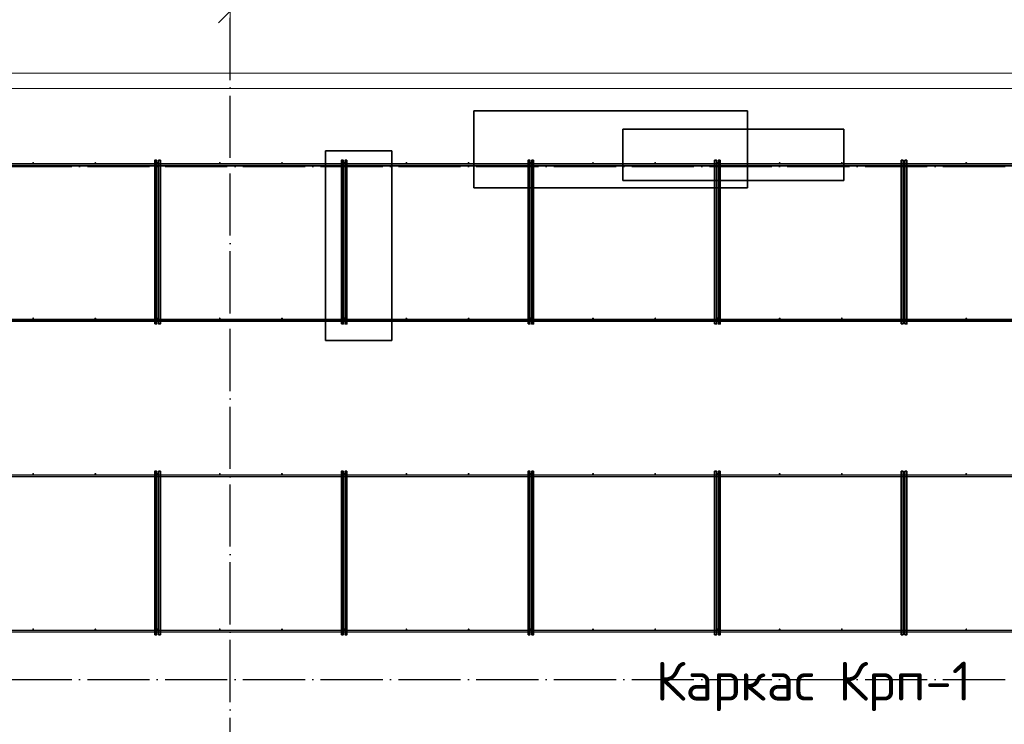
# Model space of a CAD drawing. Header units: millimetres. Extents: x -3725 to 93325, y -74170 to 82591.
# Tile 114 of 133: x 67047 to 73378, y 64191 to 68724. Entities that reach past the tile are written whole.
import ezdxf

# ---------------------------------------------------------------- set-up
doc = ezdxf.new("R2010")
doc.units = ezdxf.units.MM
doc.header["$PDMODE"] = 65
for name, pattern in [('______11', [500, 400, -50, 0, -50]), ('______3', [500, 400, -100]), ('______5', [1100, 800, -100, 100, -100])]:
    doc.linetypes.add(name, pattern=pattern)
for name, color, linetype, lineweight in [('Standard', 7, 'Continuous', 25), ('Балка_ общее', 7, '______3', 13), ('Фундамент (1)', 7, 'Continuous', 35)]:
    doc.layers.add(name, color=color, linetype=linetype, lineweight=lineweight)
doc.layers.add('Арм.стержн. Фиксатор', color=7, linetype='Continuous', lineweight=35, true_color=0x501e0f)
doc.layers.add('Осевая линия_ общее', color=7, linetype='______5', lineweight=13, true_color=0xa0a0a0)
doc.styles.add('ISOCPEUR', font='ISOCPEUR')
doc.dimstyles.new('DIMSTYLE_7', dxfattribs={"dimtxt": 250, "dimasz": 250, "dimexe": 0, "dimexo": 0, "dimgap": 125, "dimtad": 2, "dimdec": 0, "dimrnd": 5, "dimzin": 12, "dimdsep": 46, "dimtxsty": 'ISOCPEUR', "dimblk1": 'ALL_ML_STRICH', "dimblk2": 'ALL_ML_STRICH', "dimsah": 1, "dimcen": 0, "dimclrd": 7, "dimclre": 256, "dimclrt": 7, "dimadec": 0, "dimazin": 0, "dimtfac": 1, "dimtdec": 0, "dimtix": 1, "dimtmove": 2, "dimatfit": 3, "dimfxl": 0, "dimtzin": 0, "dimlwd": 0, "dimlwe": -3, "dimarcsym": 0})

# ---------------------------------------------------------------- blocks, each defined once
blk = doc.blocks.new('ALL_ML_STRICH')
at = {"color": 0, "linetype": 'ByBlock', "lineweight": -2}
for p, q in [((-0.3, -0.3), (0.3, 0.3)), ((0, -0.5), (0, 0.5)), ((-1, 0), (0.5, 0))]:
    blk.add_line(p, q, dxfattribs=at)
blk = doc.blocks.new('*D85')
at = {"layer": 'DEFPOINTS', "color": 7, "linetype": 'Continuous', "lineweight": 13, "transparency": 33554687}
for p in [(66700, 68799.4), (66700, 68778), (68400, 68757.8)]:
    blk.add_point(p, dxfattribs=at)
at = {"layer": 'Балка_ общее', "color": 251, "linetype": 'Continuous', "lineweight": -2, "true_color": 0x656565, "transparency": 33554687}
for p, q in [((66700, 68809.4), (66700, 68778)), ((68400, 68767.8), (68400, 68778))]:
    blk.add_line(p, q, dxfattribs=at)
at = {"layer": 'Балка_ общее', "color": 7, "linetype": 'Continuous', "lineweight": -2, "transparency": 33554687}
blk.add_line((66700, 68778), (68400, 68778), dxfattribs=at)
at = {"layer": 'Балка_ общее', "color": 7, "linetype": 'Continuous', "lineweight": 13, "transparency": 33554687, "xscale": 250, "yscale": 250, "zscale": 250, "rotation": 180}
blk.add_blockref('ALL_ML_STRICH', (66700, 68778), dxfattribs=at)
at = {"layer": 'Балка_ общее', "color": 7, "linetype": 'Continuous', "lineweight": 13, "transparency": 33554687, "xscale": 250, "yscale": 250, "zscale": 250}
blk.add_blockref('ALL_ML_STRICH', (68400, 68778), dxfattribs=at)
at = {"layer": 'Балка_ общее', "color": 7, "linetype": 'Continuous', "lineweight": 13, "transparency": 33554687, "insert": (67587.5, 68953), "char_height": 250, "width": 1000, "attachment_point": 5, "style": 'ISOCPEUR'}
blk.add_mtext('\\A1;{1700}', dxfattribs=at)
blk = doc.blocks.new('*D86')
at = {"layer": 'DEFPOINTS', "color": 7, "linetype": 'Continuous', "lineweight": 13, "transparency": 33554687}
for p in [(68400, 68778), (68400, 68757.8), (73900, 68716.2)]:
    blk.add_point(p, dxfattribs=at)
at = {"layer": 'Балка_ общее', "color": 251, "linetype": 'Continuous', "lineweight": -2, "true_color": 0x656565, "transparency": 33554687}
for p, q in [((68400, 68767.8), (68400, 68778)), ((73900, 68726.2), (73900, 68778))]:
    blk.add_line(p, q, dxfattribs=at)
at = {"layer": 'Балка_ общее', "color": 7, "linetype": 'Continuous', "lineweight": -2, "transparency": 33554687}
blk.add_line((68400, 68778), (73900, 68778), dxfattribs=at)
at = {"layer": 'Балка_ общее', "color": 7, "linetype": 'Continuous', "lineweight": 13, "transparency": 33554687, "xscale": 250, "yscale": 250, "zscale": 250, "rotation": 180}
blk.add_blockref('ALL_ML_STRICH', (68400, 68778), dxfattribs=at)
at = {"layer": 'Балка_ общее', "color": 7, "linetype": 'Continuous', "lineweight": 13, "transparency": 33554687, "xscale": 250, "yscale": 250, "zscale": 250}
blk.add_blockref('ALL_ML_STRICH', (73900, 68778), dxfattribs=at)
at = {"layer": 'Балка_ общее', "color": 7, "linetype": 'Continuous', "lineweight": 13, "transparency": 33554687, "insert": (71162.5, 68953), "char_height": 250, "width": 1000, "attachment_point": 5, "style": 'ISOCPEUR'}
blk.add_mtext('\\A1;{5500}', dxfattribs=at)
blk = doc.blocks.new('СЛОЖНЫЙ_ОБЪЕКТ_5')
at = {"layer": 'Осевая линия_ общее', "color": 253, "linetype": '______11', "lineweight": -3, "true_color": 0xa0a0a0, "transparency": 33554687}
for p, q in [((68400, 45830), (68400, 69510)), ((57980, 67780), (74900, 67780)), ((57980, 64480), (74900, 64480))]:
    blk.add_line(p, q, dxfattribs=at)
at = {"layer": 'Балка_ общее', "color": 7, "linetype": 'Continuous', "lineweight": 13, "transparency": 33554687}
for base, p1, p2, picture, middle in [((68400, 68778), (66700, 68809.4), (68400, 68767.8), '*D85', (67587.5, 68953)), ((73900, 68778), (68400, 68767.8), (73900, 68726.2), '*D86', (71162.5, 68953))]:
    dim = blk.add_linear_dim(base=base, p1=p1, p2=p2, dimstyle='DIMSTYLE_7', override={"dimpost": '<>', "dimclrd": 7, "dimclre": 251, "dimclrt": 7, "dimlwd": 0, "dimlwe": 65533}, dxfattribs=at)
    dim.commit()
    dim.dimension.update_dxf_attribs({"geometry": picture, "text_midpoint": middle, "dimtype": 160})

msp = doc.modelspace()

# ---------------------------------------------------------------- hatches: boundary and pattern name
at = {"layer": 'Арм.стержн. Фиксатор', "linetype": 'Continuous', "lineweight": 35, "transparency": 33554687}
for points in [[(67139.5, 67802), (67139, 67804.3), (67137.7, 67806.2), (67135.8, 67807.5), (67133.5, 67808), (67131.2, 67807.5), (67129.3, 67806.2), (67128, 67804.3), (67127.5, 67802), (67128, 67799.7), (67129.3, 67797.8), (67131.2, 67796.5), (67133.5, 67796), (67135.8, 67796.5), (67137.7, 67797.8), (67139, 67799.7)], [(67539.5, 67802), (67539, 67804.3), (67537.7, 67806.2), (67535.8, 67807.5), (67533.5, 67808), (67531.2, 67807.5), (67529.3, 67806.2), (67528, 67804.3), (67527.5, 67802), (67528, 67799.7), (67529.3, 67797.8), (67531.2, 67796.5), (67533.5, 67796), (67535.8, 67796.5), (67537.7, 67797.8), (67539, 67799.7)], [(67939.5, 67802), (67939, 67804.3), (67937.7, 67806.2), (67935.8, 67807.5), (67933.5, 67808), (67931.2, 67807.5), (67929.3, 67806.2), (67928, 67804.3), (67927.5, 67802), (67928, 67799.7), (67929.3, 67797.8), (67931.2, 67796.5), (67933.5, 67796), (67935.8, 67796.5), (67937.7, 67797.8), (67939, 67799.7)], [(68339.5, 67802), (68339, 67804.3), (68337.7, 67806.2), (68335.8, 67807.5), (68333.5, 67808), (68331.2, 67807.5), (68329.3, 67806.2), (68328, 67804.3), (68327.5, 67802), (68328, 67799.7), (68329.3, 67797.8), (68331.2, 67796.5), (68333.5, 67796), (68335.8, 67796.5), (68337.7, 67797.8), (68339, 67799.7)], [(68739.5, 67802), (68739, 67804.3), (68737.7, 67806.2), (68735.8, 67807.5), (68733.5, 67808), (68731.2, 67807.5), (68729.3, 67806.2), (68728, 67804.3), (68727.5, 67802), (68728, 67799.7), (68729.3, 67797.8), (68731.2, 67796.5), (68733.5, 67796), (68735.8, 67796.5), (68737.7, 67797.8), (68739, 67799.7)], [(69139.5, 67802), (69139, 67804.3), (69137.7, 67806.2), (69135.8, 67807.5), (69133.5, 67808), (69131.2, 67807.5), (69129.3, 67806.2), (69128, 67804.3), (69127.5, 67802), (69128, 67799.7), (69129.3, 67797.8), (69131.2, 67796.5), (69133.5, 67796), (69135.8, 67796.5), (69137.7, 67797.8), (69139, 67799.7)], [(69539.5, 67802), (69539, 67804.3), (69537.7, 67806.2), (69535.8, 67807.5), (69533.5, 67808), (69531.2, 67807.5), (69529.3, 67806.2), (69528, 67804.3), (69527.5, 67802), (69528, 67799.7), (69529.3, 67797.8), (69531.2, 67796.5), (69533.5, 67796), (69535.8, 67796.5), (69537.7, 67797.8), (69539, 67799.7)], [(69939.5, 67802), (69939, 67804.3), (69937.7, 67806.2), (69935.8, 67807.5), (69933.5, 67808), (69931.2, 67807.5), (69929.3, 67806.2), (69928, 67804.3), (69927.5, 67802), (69928, 67799.7), (69929.3, 67797.8), (69931.2, 67796.5), (69933.5, 67796), (69935.8, 67796.5), (69937.7, 67797.8), (69939, 67799.7)], [(70339.5, 67802), (70339, 67804.3), (70337.7, 67806.2), (70335.8, 67807.5), (70333.5, 67808), (70331.2, 67807.5), (70329.3, 67806.2), (70328, 67804.3), (70327.5, 67802), (70328, 67799.7), (70329.3, 67797.8), (70331.2, 67796.5), (70333.5, 67796), (70335.8, 67796.5), (70337.7, 67797.8), (70339, 67799.7)], [(70739.5, 67802), (70739, 67804.3), (70737.7, 67806.2), (70735.8, 67807.5), (70733.5, 67808), (70731.2, 67807.5), (70729.3, 67806.2), (70728, 67804.3), (70727.5, 67802), (70728, 67799.7), (70729.3, 67797.8), (70731.2, 67796.5), (70733.5, 67796), (70735.8, 67796.5), (70737.7, 67797.8), (70739, 67799.7)], [(71139.5, 67802), (71139, 67804.3), (71137.7, 67806.2), (71135.8, 67807.5), (71133.5, 67808), (71131.2, 67807.5), (71129.3, 67806.2), (71128, 67804.3), (71127.5, 67802), (71128, 67799.7), (71129.3, 67797.8), (71131.2, 67796.5), (71133.5, 67796), (71135.8, 67796.5), (71137.7, 67797.8), (71139, 67799.7)], [(71539.5, 67802), (71539, 67804.3), (71537.7, 67806.2), (71535.8, 67807.5), (71533.5, 67808), (71531.2, 67807.5), (71529.3, 67806.2), (71528, 67804.3), (71527.5, 67802), (71528, 67799.7), (71529.3, 67797.8), (71531.2, 67796.5), (71533.5, 67796), (71535.8, 67796.5), (71537.7, 67797.8), (71539, 67799.7)], [(71939.5, 67802), (71939, 67804.3), (71937.7, 67806.2), (71935.8, 67807.5), (71933.5, 67808), (71931.2, 67807.5), (71929.3, 67806.2), (71928, 67804.3), (71927.5, 67802), (71928, 67799.7), (71929.3, 67797.8), (71931.2, 67796.5), (71933.5, 67796), (71935.8, 67796.5), (71937.7, 67797.8), (71939, 67799.7)], [(72339.5, 67802), (72339, 67804.3), (72337.7, 67806.2), (72335.8, 67807.5), (72333.5, 67808), (72331.2, 67807.5), (72329.3, 67806.2), (72328, 67804.3), (72327.5, 67802), (72328, 67799.7), (72329.3, 67797.8), (72331.2, 67796.5), (72333.5, 67796), (72335.8, 67796.5), (72337.7, 67797.8), (72339, 67799.7)], [(72739.5, 67802), (72739, 67804.3), (72737.7, 67806.2), (72735.8, 67807.5), (72733.5, 67808), (72731.2, 67807.5), (72729.3, 67806.2), (72728, 67804.3), (72727.5, 67802), (72728, 67799.7), (72729.3, 67797.8), (72731.2, 67796.5), (72733.5, 67796), (72735.8, 67796.5), (72737.7, 67797.8), (72739, 67799.7)], [(73139.5, 67802), (73139, 67804.3), (73137.7, 67806.2), (73135.8, 67807.5), (73133.5, 67808), (73131.2, 67807.5), (73129.3, 67806.2), (73128, 67804.3), (73127.5, 67802), (73128, 67799.7), (73129.3, 67797.8), (73131.2, 67796.5), (73133.5, 67796), (73135.8, 67796.5), (73137.7, 67797.8), (73139, 67799.7)], [(67139.5, 66802), (67139, 66804.3), (67137.7, 66806.2), (67135.8, 66807.5), (67133.5, 66808), (67131.2, 66807.5), (67129.3, 66806.2), (67128, 66804.3), (67127.5, 66802), (67128, 66799.7), (67129.3, 66797.8), (67131.2, 66796.5), (67133.5, 66796), (67135.8, 66796.5), (67137.7, 66797.8), (67139, 66799.7)], [(67539.5, 66802), (67539, 66804.3), (67537.7, 66806.2), (67535.8, 66807.5), (67533.5, 66808), (67531.2, 66807.5), (67529.3, 66806.2), (67528, 66804.3), (67527.5, 66802), (67528, 66799.7), (67529.3, 66797.8), (67531.2, 66796.5), (67533.5, 66796), (67535.8, 66796.5), (67537.7, 66797.8), (67539, 66799.7)], [(67939.5, 66802), (67939, 66804.3), (67937.7, 66806.2), (67935.8, 66807.5), (67933.5, 66808), (67931.2, 66807.5), (67929.3, 66806.2), (67928, 66804.3), (67927.5, 66802), (67928, 66799.7), (67929.3, 66797.8), (67931.2, 66796.5), (67933.5, 66796), (67935.8, 66796.5), (67937.7, 66797.8), (67939, 66799.7)], [(68339.5, 66802), (68339, 66804.3), (68337.7, 66806.2), (68335.8, 66807.5), (68333.5, 66808), (68331.2, 66807.5), (68329.3, 66806.2), (68328, 66804.3), (68327.5, 66802), (68328, 66799.7), (68329.3, 66797.8), (68331.2, 66796.5), (68333.5, 66796), (68335.8, 66796.5), (68337.7, 66797.8), (68339, 66799.7)], [(68739.5, 66802), (68739, 66804.3), (68737.7, 66806.2), (68735.8, 66807.5), (68733.5, 66808), (68731.2, 66807.5), (68729.3, 66806.2), (68728, 66804.3), (68727.5, 66802), (68728, 66799.7), (68729.3, 66797.8), (68731.2, 66796.5), (68733.5, 66796), (68735.8, 66796.5), (68737.7, 66797.8), (68739, 66799.7)], [(69139.5, 66802), (69139, 66804.3), (69137.7, 66806.2), (69135.8, 66807.5), (69133.5, 66808), (69131.2, 66807.5), (69129.3, 66806.2), (69128, 66804.3), (69127.5, 66802), (69128, 66799.7), (69129.3, 66797.8), (69131.2, 66796.5), (69133.5, 66796), (69135.8, 66796.5), (69137.7, 66797.8), (69139, 66799.7)], [(69539.5, 66802), (69539, 66804.3), (69537.7, 66806.2), (69535.8, 66807.5), (69533.5, 66808), (69531.2, 66807.5), (69529.3, 66806.2), (69528, 66804.3), (69527.5, 66802), (69528, 66799.7), (69529.3, 66797.8), (69531.2, 66796.5), (69533.5, 66796), (69535.8, 66796.5), (69537.7, 66797.8), (69539, 66799.7)], [(69939.5, 66802), (69939, 66804.3), (69937.7, 66806.2), (69935.8, 66807.5), (69933.5, 66808), (69931.2, 66807.5), (69929.3, 66806.2), (69928, 66804.3), (69927.5, 66802), (69928, 66799.7), (69929.3, 66797.8), (69931.2, 66796.5), (69933.5, 66796), (69935.8, 66796.5), (69937.7, 66797.8), (69939, 66799.7)], [(70339.5, 66802), (70339, 66804.3), (70337.7, 66806.2), (70335.8, 66807.5), (70333.5, 66808), (70331.2, 66807.5), (70329.3, 66806.2), (70328, 66804.3), (70327.5, 66802), (70328, 66799.7), (70329.3, 66797.8), (70331.2, 66796.5), (70333.5, 66796), (70335.8, 66796.5), (70337.7, 66797.8), (70339, 66799.7)], [(70739.5, 66802), (70739, 66804.3), (70737.7, 66806.2), (70735.8, 66807.5), (70733.5, 66808), (70731.2, 66807.5), (70729.3, 66806.2), (70728, 66804.3), (70727.5, 66802), (70728, 66799.7), (70729.3, 66797.8), (70731.2, 66796.5), (70733.5, 66796), (70735.8, 66796.5), (70737.7, 66797.8), (70739, 66799.7)], [(71139.5, 66802), (71139, 66804.3), (71137.7, 66806.2), (71135.8, 66807.5), (71133.5, 66808), (71131.2, 66807.5), (71129.3, 66806.2), (71128, 66804.3), (71127.5, 66802), (71128, 66799.7), (71129.3, 66797.8), (71131.2, 66796.5), (71133.5, 66796), (71135.8, 66796.5), (71137.7, 66797.8), (71139, 66799.7)], [(71539.5, 66802), (71539, 66804.3), (71537.7, 66806.2), (71535.8, 66807.5), (71533.5, 66808), (71531.2, 66807.5), (71529.3, 66806.2), (71528, 66804.3), (71527.5, 66802), (71528, 66799.7), (71529.3, 66797.8), (71531.2, 66796.5), (71533.5, 66796), (71535.8, 66796.5), (71537.7, 66797.8), (71539, 66799.7)], [(71939.5, 66802), (71939, 66804.3), (71937.7, 66806.2), (71935.8, 66807.5), (71933.5, 66808), (71931.2, 66807.5), (71929.3, 66806.2), (71928, 66804.3), (71927.5, 66802), (71928, 66799.7), (71929.3, 66797.8), (71931.2, 66796.5), (71933.5, 66796), (71935.8, 66796.5), (71937.7, 66797.8), (71939, 66799.7)], [(72339.5, 66802), (72339, 66804.3), (72337.7, 66806.2), (72335.8, 66807.5), (72333.5, 66808), (72331.2, 66807.5), (72329.3, 66806.2), (72328, 66804.3), (72327.5, 66802), (72328, 66799.7), (72329.3, 66797.8), (72331.2, 66796.5), (72333.5, 66796), (72335.8, 66796.5), (72337.7, 66797.8), (72339, 66799.7)], [(72739.5, 66802), (72739, 66804.3), (72737.7, 66806.2), (72735.8, 66807.5), (72733.5, 66808), (72731.2, 66807.5), (72729.3, 66806.2), (72728, 66804.3), (72727.5, 66802), (72728, 66799.7), (72729.3, 66797.8), (72731.2, 66796.5), (72733.5, 66796), (72735.8, 66796.5), (72737.7, 66797.8), (72739, 66799.7)], [(73139.5, 66802), (73139, 66804.3), (73137.7, 66806.2), (73135.8, 66807.5), (73133.5, 66808), (73131.2, 66807.5), (73129.3, 66806.2), (73128, 66804.3), (73127.5, 66802), (73128, 66799.7), (73129.3, 66797.8), (73131.2, 66796.5), (73133.5, 66796), (73135.8, 66796.5), (73137.7, 66797.8), (73139, 66799.7)], [(67139.5, 65802), (67139, 65804.3), (67137.7, 65806.2), (67135.8, 65807.5), (67133.5, 65808), (67131.2, 65807.5), (67129.3, 65806.2), (67128, 65804.3), (67127.5, 65802), (67128, 65799.7), (67129.3, 65797.8), (67131.2, 65796.5), (67133.5, 65796), (67135.8, 65796.5), (67137.7, 65797.8), (67139, 65799.7)], [(67539.5, 65802), (67539, 65804.3), (67537.7, 65806.2), (67535.8, 65807.5), (67533.5, 65808), (67531.2, 65807.5), (67529.3, 65806.2), (67528, 65804.3), (67527.5, 65802), (67528, 65799.7), (67529.3, 65797.8), (67531.2, 65796.5), (67533.5, 65796), (67535.8, 65796.5), (67537.7, 65797.8), (67539, 65799.7)], [(67939.5, 65802), (67939, 65804.3), (67937.7, 65806.2), (67935.8, 65807.5), (67933.5, 65808), (67931.2, 65807.5), (67929.3, 65806.2), (67928, 65804.3), (67927.5, 65802), (67928, 65799.7), (67929.3, 65797.8), (67931.2, 65796.5), (67933.5, 65796), (67935.8, 65796.5), (67937.7, 65797.8), (67939, 65799.7)], [(68339.5, 65802), (68339, 65804.3), (68337.7, 65806.2), (68335.8, 65807.5), (68333.5, 65808), (68331.2, 65807.5), (68329.3, 65806.2), (68328, 65804.3), (68327.5, 65802), (68328, 65799.7), (68329.3, 65797.8), (68331.2, 65796.5), (68333.5, 65796), (68335.8, 65796.5), (68337.7, 65797.8), (68339, 65799.7)], [(68739.5, 65802), (68739, 65804.3), (68737.7, 65806.2), (68735.8, 65807.5), (68733.5, 65808), (68731.2, 65807.5), (68729.3, 65806.2), (68728, 65804.3), (68727.5, 65802), (68728, 65799.7), (68729.3, 65797.8), (68731.2, 65796.5), (68733.5, 65796), (68735.8, 65796.5), (68737.7, 65797.8), (68739, 65799.7)], [(69139.5, 65802), (69139, 65804.3), (69137.7, 65806.2), (69135.8, 65807.5), (69133.5, 65808), (69131.2, 65807.5), (69129.3, 65806.2), (69128, 65804.3), (69127.5, 65802), (69128, 65799.7), (69129.3, 65797.8), (69131.2, 65796.5), (69133.5, 65796), (69135.8, 65796.5), (69137.7, 65797.8), (69139, 65799.7)], [(69539.5, 65802), (69539, 65804.3), (69537.7, 65806.2), (69535.8, 65807.5), (69533.5, 65808), (69531.2, 65807.5), (69529.3, 65806.2), (69528, 65804.3), (69527.5, 65802), (69528, 65799.7), (69529.3, 65797.8), (69531.2, 65796.5), (69533.5, 65796), (69535.8, 65796.5), (69537.7, 65797.8), (69539, 65799.7)], [(69939.5, 65802), (69939, 65804.3), (69937.7, 65806.2), (69935.8, 65807.5), (69933.5, 65808), (69931.2, 65807.5), (69929.3, 65806.2), (69928, 65804.3), (69927.5, 65802), (69928, 65799.7), (69929.3, 65797.8), (69931.2, 65796.5), (69933.5, 65796), (69935.8, 65796.5), (69937.7, 65797.8), (69939, 65799.7)], [(70339.5, 65802), (70339, 65804.3), (70337.7, 65806.2), (70335.8, 65807.5), (70333.5, 65808), (70331.2, 65807.5), (70329.3, 65806.2), (70328, 65804.3), (70327.5, 65802), (70328, 65799.7), (70329.3, 65797.8), (70331.2, 65796.5), (70333.5, 65796), (70335.8, 65796.5), (70337.7, 65797.8), (70339, 65799.7)], [(70739.5, 65802), (70739, 65804.3), (70737.7, 65806.2), (70735.8, 65807.5), (70733.5, 65808), (70731.2, 65807.5), (70729.3, 65806.2), (70728, 65804.3), (70727.5, 65802), (70728, 65799.7), (70729.3, 65797.8), (70731.2, 65796.5), (70733.5, 65796), (70735.8, 65796.5), (70737.7, 65797.8), (70739, 65799.7)], [(71139.5, 65802), (71139, 65804.3), (71137.7, 65806.2), (71135.8, 65807.5), (71133.5, 65808), (71131.2, 65807.5), (71129.3, 65806.2), (71128, 65804.3), (71127.5, 65802), (71128, 65799.7), (71129.3, 65797.8), (71131.2, 65796.5), (71133.5, 65796), (71135.8, 65796.5), (71137.7, 65797.8), (71139, 65799.7)], [(71539.5, 65802), (71539, 65804.3), (71537.7, 65806.2), (71535.8, 65807.5), (71533.5, 65808), (71531.2, 65807.5), (71529.3, 65806.2), (71528, 65804.3), (71527.5, 65802), (71528, 65799.7), (71529.3, 65797.8), (71531.2, 65796.5), (71533.5, 65796), (71535.8, 65796.5), (71537.7, 65797.8), (71539, 65799.7)], [(71939.5, 65802), (71939, 65804.3), (71937.7, 65806.2), (71935.8, 65807.5), (71933.5, 65808), (71931.2, 65807.5), (71929.3, 65806.2), (71928, 65804.3), (71927.5, 65802), (71928, 65799.7), (71929.3, 65797.8), (71931.2, 65796.5), (71933.5, 65796), (71935.8, 65796.5), (71937.7, 65797.8), (71939, 65799.7)], [(72339.5, 65802), (72339, 65804.3), (72337.7, 65806.2), (72335.8, 65807.5), (72333.5, 65808), (72331.2, 65807.5), (72329.3, 65806.2), (72328, 65804.3), (72327.5, 65802), (72328, 65799.7), (72329.3, 65797.8), (72331.2, 65796.5), (72333.5, 65796), (72335.8, 65796.5), (72337.7, 65797.8), (72339, 65799.7)], [(72739.5, 65802), (72739, 65804.3), (72737.7, 65806.2), (72735.8, 65807.5), (72733.5, 65808), (72731.2, 65807.5), (72729.3, 65806.2), (72728, 65804.3), (72727.5, 65802), (72728, 65799.7), (72729.3, 65797.8), (72731.2, 65796.5), (72733.5, 65796), (72735.8, 65796.5), (72737.7, 65797.8), (72739, 65799.7)], [(73139.5, 65802), (73139, 65804.3), (73137.7, 65806.2), (73135.8, 65807.5), (73133.5, 65808), (73131.2, 65807.5), (73129.3, 65806.2), (73128, 65804.3), (73127.5, 65802), (73128, 65799.7), (73129.3, 65797.8), (73131.2, 65796.5), (73133.5, 65796), (73135.8, 65796.5), (73137.7, 65797.8), (73139, 65799.7)], [(67139.5, 64802), (67139, 64804.3), (67137.7, 64806.2), (67135.8, 64807.5), (67133.5, 64808), (67131.2, 64807.5), (67129.3, 64806.2), (67128, 64804.3), (67127.5, 64802), (67128, 64799.7), (67129.3, 64797.8), (67131.2, 64796.5), (67133.5, 64796), (67135.8, 64796.5), (67137.7, 64797.8), (67139, 64799.7)], [(67539.5, 64802), (67539, 64804.3), (67537.7, 64806.2), (67535.8, 64807.5), (67533.5, 64808), (67531.2, 64807.5), (67529.3, 64806.2), (67528, 64804.3), (67527.5, 64802), (67528, 64799.7), (67529.3, 64797.8), (67531.2, 64796.5), (67533.5, 64796), (67535.8, 64796.5), (67537.7, 64797.8), (67539, 64799.7)], [(67939.5, 64802), (67939, 64804.3), (67937.7, 64806.2), (67935.8, 64807.5), (67933.5, 64808), (67931.2, 64807.5), (67929.3, 64806.2), (67928, 64804.3), (67927.5, 64802), (67928, 64799.7), (67929.3, 64797.8), (67931.2, 64796.5), (67933.5, 64796), (67935.8, 64796.5), (67937.7, 64797.8), (67939, 64799.7)], [(68339.5, 64802), (68339, 64804.3), (68337.7, 64806.2), (68335.8, 64807.5), (68333.5, 64808), (68331.2, 64807.5), (68329.3, 64806.2), (68328, 64804.3), (68327.5, 64802), (68328, 64799.7), (68329.3, 64797.8), (68331.2, 64796.5), (68333.5, 64796), (68335.8, 64796.5), (68337.7, 64797.8), (68339, 64799.7)], [(68739.5, 64802), (68739, 64804.3), (68737.7, 64806.2), (68735.8, 64807.5), (68733.5, 64808), (68731.2, 64807.5), (68729.3, 64806.2), (68728, 64804.3), (68727.5, 64802), (68728, 64799.7), (68729.3, 64797.8), (68731.2, 64796.5), (68733.5, 64796), (68735.8, 64796.5), (68737.7, 64797.8), (68739, 64799.7)], [(69139.5, 64802), (69139, 64804.3), (69137.7, 64806.2), (69135.8, 64807.5), (69133.5, 64808), (69131.2, 64807.5), (69129.3, 64806.2), (69128, 64804.3), (69127.5, 64802), (69128, 64799.7), (69129.3, 64797.8), (69131.2, 64796.5), (69133.5, 64796), (69135.8, 64796.5), (69137.7, 64797.8), (69139, 64799.7)], [(69539.5, 64802), (69539, 64804.3), (69537.7, 64806.2), (69535.8, 64807.5), (69533.5, 64808), (69531.2, 64807.5), (69529.3, 64806.2), (69528, 64804.3), (69527.5, 64802), (69528, 64799.7), (69529.3, 64797.8), (69531.2, 64796.5), (69533.5, 64796), (69535.8, 64796.5), (69537.7, 64797.8), (69539, 64799.7)], [(69939.5, 64802), (69939, 64804.3), (69937.7, 64806.2), (69935.8, 64807.5), (69933.5, 64808), (69931.2, 64807.5), (69929.3, 64806.2), (69928, 64804.3), (69927.5, 64802), (69928, 64799.7), (69929.3, 64797.8), (69931.2, 64796.5), (69933.5, 64796), (69935.8, 64796.5), (69937.7, 64797.8), (69939, 64799.7)], [(70339.5, 64802), (70339, 64804.3), (70337.7, 64806.2), (70335.8, 64807.5), (70333.5, 64808), (70331.2, 64807.5), (70329.3, 64806.2), (70328, 64804.3), (70327.5, 64802), (70328, 64799.7), (70329.3, 64797.8), (70331.2, 64796.5), (70333.5, 64796), (70335.8, 64796.5), (70337.7, 64797.8), (70339, 64799.7)], [(70739.5, 64802), (70739, 64804.3), (70737.7, 64806.2), (70735.8, 64807.5), (70733.5, 64808), (70731.2, 64807.5), (70729.3, 64806.2), (70728, 64804.3), (70727.5, 64802), (70728, 64799.7), (70729.3, 64797.8), (70731.2, 64796.5), (70733.5, 64796), (70735.8, 64796.5), (70737.7, 64797.8), (70739, 64799.7)], [(71139.5, 64802), (71139, 64804.3), (71137.7, 64806.2), (71135.8, 64807.5), (71133.5, 64808), (71131.2, 64807.5), (71129.3, 64806.2), (71128, 64804.3), (71127.5, 64802), (71128, 64799.7), (71129.3, 64797.8), (71131.2, 64796.5), (71133.5, 64796), (71135.8, 64796.5), (71137.7, 64797.8), (71139, 64799.7)], [(71539.5, 64802), (71539, 64804.3), (71537.7, 64806.2), (71535.8, 64807.5), (71533.5, 64808), (71531.2, 64807.5), (71529.3, 64806.2), (71528, 64804.3), (71527.5, 64802), (71528, 64799.7), (71529.3, 64797.8), (71531.2, 64796.5), (71533.5, 64796), (71535.8, 64796.5), (71537.7, 64797.8), (71539, 64799.7)], [(71939.5, 64802), (71939, 64804.3), (71937.7, 64806.2), (71935.8, 64807.5), (71933.5, 64808), (71931.2, 64807.5), (71929.3, 64806.2), (71928, 64804.3), (71927.5, 64802), (71928, 64799.7), (71929.3, 64797.8), (71931.2, 64796.5), (71933.5, 64796), (71935.8, 64796.5), (71937.7, 64797.8), (71939, 64799.7)], [(72339.5, 64802), (72339, 64804.3), (72337.7, 64806.2), (72335.8, 64807.5), (72333.5, 64808), (72331.2, 64807.5), (72329.3, 64806.2), (72328, 64804.3), (72327.5, 64802), (72328, 64799.7), (72329.3, 64797.8), (72331.2, 64796.5), (72333.5, 64796), (72335.8, 64796.5), (72337.7, 64797.8), (72339, 64799.7)], [(72739.5, 64802), (72739, 64804.3), (72737.7, 64806.2), (72735.8, 64807.5), (72733.5, 64808), (72731.2, 64807.5), (72729.3, 64806.2), (72728, 64804.3), (72727.5, 64802), (72728, 64799.7), (72729.3, 64797.8), (72731.2, 64796.5), (72733.5, 64796), (72735.8, 64796.5), (72737.7, 64797.8), (72739, 64799.7)], [(73139.5, 64802), (73139, 64804.3), (73137.7, 64806.2), (73135.8, 64807.5), (73133.5, 64808), (73131.2, 64807.5), (73129.3, 64806.2), (73128, 64804.3), (73127.5, 64802), (73128, 64799.7), (73129.3, 64797.8), (73131.2, 64796.5), (73133.5, 64796), (73135.8, 64796.5), (73137.7, 64797.8), (73139, 64799.7)]]:
    msp.add_hatch(color=22, dxfattribs=at).paths.add_polyline_path(points)

# ---------------------------------------------------------------- linework, layer by layer
at = {"layer": 'Standard', "color": 52, "linetype": 'Continuous', "lineweight": 13, "transparency": 33554687}
for p, q in [((69967.7, 68138.3), (69967.7, 67642)), ((71727.7, 68138.3), (69967.7, 68138.3)), ((69967.7, 68138.3), (69967.7, 67642)), ((71727.7, 68138.3), (69967.7, 68138.3)), ((71727.7, 67642), (71727.7, 68138.3)), ((71727.7, 67642), (71727.7, 68138.3)), ((70926.1, 68019.6), (70926.1, 67689)), ((72346.1, 68019.6), (70926.1, 68019.6)), ((70926.1, 68019.6), (70926.1, 67689)), ((72346.1, 68019.6), (70926.1, 68019.6)), ((72346.1, 67689), (72346.1, 68019.6)), ((72346.1, 67689), (72346.1, 68019.6)), ((69440.7, 67879.9), (69013.1, 67879.9)), ((69013.1, 67879.9), (69013.1, 66659.9)), ((69440.7, 67879.9), (69013.1, 67879.9)), ((69013.1, 67879.9), (69013.1, 66659.9)), ((69440.7, 66659.9), (69440.7, 67879.9)), ((69440.7, 66659.9), (69440.7, 67879.9)), ((70926.1, 67689), (72346.1, 67689)), ((70926.1, 67689), (72346.1, 67689)), ((69967.7, 67642), (71727.7, 67642)), ((69967.7, 67642), (71727.7, 67642)), ((69013.1, 66659.9), (69440.7, 66659.9)), ((69013.1, 66659.9), (69440.7, 66659.9))]:
    msp.add_line(p, q, dxfattribs=at)
at = {"layer": 'Standard', "color": 52, "linetype": 'Continuous', "lineweight": 35, "transparency": 33554687}
for p, q in [((69967.7, 68138.3), (69967.7, 67642)), ((71727.7, 68138.3), (69967.7, 68138.3)), ((69967.7, 68138.3), (69967.7, 67642)), ((71727.7, 68138.3), (69967.7, 68138.3)), ((71727.7, 67642), (71727.7, 68138.3)), ((71727.7, 67642), (71727.7, 68138.3)), ((70926.1, 68019.6), (70926.1, 67689)), ((72346.1, 68019.6), (70926.1, 68019.6)), ((70926.1, 68019.6), (70926.1, 67689)), ((72346.1, 68019.6), (70926.1, 68019.6)), ((72346.1, 67689), (72346.1, 68019.6)), ((72346.1, 67689), (72346.1, 68019.6)), ((69440.7, 67879.9), (69013.1, 67879.9)), ((69013.1, 67879.9), (69013.1, 66659.9)), ((69440.7, 67879.9), (69013.1, 67879.9)), ((69013.1, 67879.9), (69013.1, 66659.9)), ((69440.7, 66659.9), (69440.7, 67879.9)), ((69440.7, 66659.9), (69440.7, 67879.9)), ((70926.1, 67689), (72346.1, 67689)), ((70926.1, 67689), (72346.1, 67689)), ((69967.7, 67642), (71727.7, 67642)), ((69967.7, 67642), (71727.7, 67642)), ((69013.1, 66659.9), (69440.7, 66659.9)), ((69013.1, 66659.9), (69440.7, 66659.9))]:
    msp.add_line(p, q, dxfattribs=at)
at = {"layer": 'Standard', "color": 7, "linetype": 'Continuous', "lineweight": 18, "transparency": 33554687}
msp.add_lwpolyline([(59250, 46540), (76440, 46540), (76440, 68380), (59250, 68380), (59250, 46540)], dxfattribs=at)
at = {"layer": 'Арм.стержн. Фиксатор', "color": 22, "linetype": 'Continuous', "lineweight": 35, "transparency": 33554687}
for points in [[(67915.5, 66767.1), (67915.5, 67819.2), (67927.5, 67819.2), (67927.5, 66767.1), (67915.5, 66767.1)], [(67951.5, 67818.9), (67951.5, 66766.9), (67939.5, 66766.9), (67939.5, 67818.9), (67951.5, 67818.9)], [(69115.5, 66767.1), (69115.5, 67819.2), (69127.5, 67819.2), (69127.5, 66767.1), (69115.5, 66767.1)], [(69151.5, 67818.9), (69151.5, 66766.9), (69139.5, 66766.9), (69139.5, 67818.9), (69151.5, 67818.9)], [(70315.5, 66767.1), (70315.5, 67819.2), (70327.5, 67819.2), (70327.5, 66767.1), (70315.5, 66767.1)], [(70351.5, 67818.9), (70351.5, 66766.9), (70339.5, 66766.9), (70339.5, 67818.9), (70351.5, 67818.9)], [(71515.5, 66767.1), (71515.5, 67819.2), (71527.5, 67819.2), (71527.5, 66767.1), (71515.5, 66767.1)], [(71551.5, 67818.9), (71551.5, 66766.9), (71539.5, 66766.9), (71539.5, 67818.9), (71551.5, 67818.9)], [(72715.5, 66767.1), (72715.5, 67819.2), (72727.5, 67819.2), (72727.5, 66767.1), (72715.5, 66767.1)], [(72751.5, 67818.9), (72751.5, 66766.9), (72739.5, 66766.9), (72739.5, 67818.9), (72751.5, 67818.9)], [(60613.5, 67796), (74453.5, 67796), (74453.5, 67784), (60613.5, 67784), (60613.5, 67796)], [(60613.5, 67796), (74453.5, 67796), (74453.5, 67784), (60613.5, 67784), (60613.5, 67796)], [(60613.5, 66796), (74453.5, 66796), (74453.5, 66784), (60613.5, 66784), (60613.5, 66796)], [(60613.5, 66796), (74453.5, 66796), (74453.5, 66784), (60613.5, 66784), (60613.5, 66796)], [(67915.5, 64767.1), (67915.5, 65819.2), (67927.5, 65819.2), (67927.5, 64767.1), (67915.5, 64767.1)], [(67951.5, 65818.9), (67951.5, 64766.9), (67939.5, 64766.9), (67939.5, 65818.9), (67951.5, 65818.9)], [(69115.5, 64767.1), (69115.5, 65819.2), (69127.5, 65819.2), (69127.5, 64767.1), (69115.5, 64767.1)], [(69151.5, 65818.9), (69151.5, 64766.9), (69139.5, 64766.9), (69139.5, 65818.9), (69151.5, 65818.9)], [(70315.5, 64767.1), (70315.5, 65819.2), (70327.5, 65819.2), (70327.5, 64767.1), (70315.5, 64767.1)], [(70351.5, 65818.9), (70351.5, 64766.9), (70339.5, 64766.9), (70339.5, 65818.9), (70351.5, 65818.9)], [(71515.5, 64767.1), (71515.5, 65819.2), (71527.5, 65819.2), (71527.5, 64767.1), (71515.5, 64767.1)], [(71551.5, 65818.9), (71551.5, 64766.9), (71539.5, 64766.9), (71539.5, 65818.9), (71551.5, 65818.9)], [(72715.5, 64767.1), (72715.5, 65819.2), (72727.5, 65819.2), (72727.5, 64767.1), (72715.5, 64767.1)], [(72751.5, 65818.9), (72751.5, 64766.9), (72739.5, 64766.9), (72739.5, 65818.9), (72751.5, 65818.9)]]:
    msp.add_lwpolyline(points, dxfattribs=at)
at = {"layer": 'Арм.стержн. Фиксатор', "color": 22, "linetype": 'Continuous', "lineweight": 25, "transparency": 33554687}
for points in [[(62452.7, 65796), (74453.5, 65796), (74453.5, 65784), (62452.7, 65784), (62452.7, 65796)], [(62452.7, 65796), (74453.5, 65796), (74453.5, 65784), (62452.7, 65784), (62452.7, 65796)], [(62452.7, 64796), (74453.5, 64796), (74453.5, 64784), (62452.7, 64784), (62452.7, 64796)], [(62452.7, 64796), (74453.5, 64796), (74453.5, 64784), (62452.7, 64784), (62452.7, 64796)]]:
    msp.add_lwpolyline(points, dxfattribs=at)
at = {"layer": 'Фундамент (1)', "color": 7, "lineweight": 18, "transparency": 33554687}
msp.add_line((60600, 68280), (74500, 68280), dxfattribs=at)
at = {"layer": 'Фундамент (1)', "color": 7, "linetype": 'Continuous', "lineweight": 18, "transparency": 33554687}
msp.add_line((60600, 68280), (74500, 68280), dxfattribs=at)

# ---------------------------------------------------------------- block references
at = {"layer": 'Балка_ общее', "color": 7, "linetype": 'Continuous', "lineweight": 13, "transparency": 33554687}
msp.add_blockref('СЛОЖНЫЙ_ОБЪЕКТ_5', (0, 0), dxfattribs=at)

# ---------------------------------------------------------------- texts
at = {"layer": 'Standard', "color": 7, "linetype": 'Continuous', "lineweight": 25, "transparency": 33554687, "insert": (71136.8, 64276), "char_height": 250, "width": 2219.318, "attachment_point": 7, "style": 'ISOCPEUR'}
msp.add_mtext('\\A1;{\\fISOCPEUR|i0|b0;\\H250.000000;\\W1.000000;\\C7;Каркас Крп-1}\\P', dxfattribs=at)

doc.saveas('drawing.dxf')
